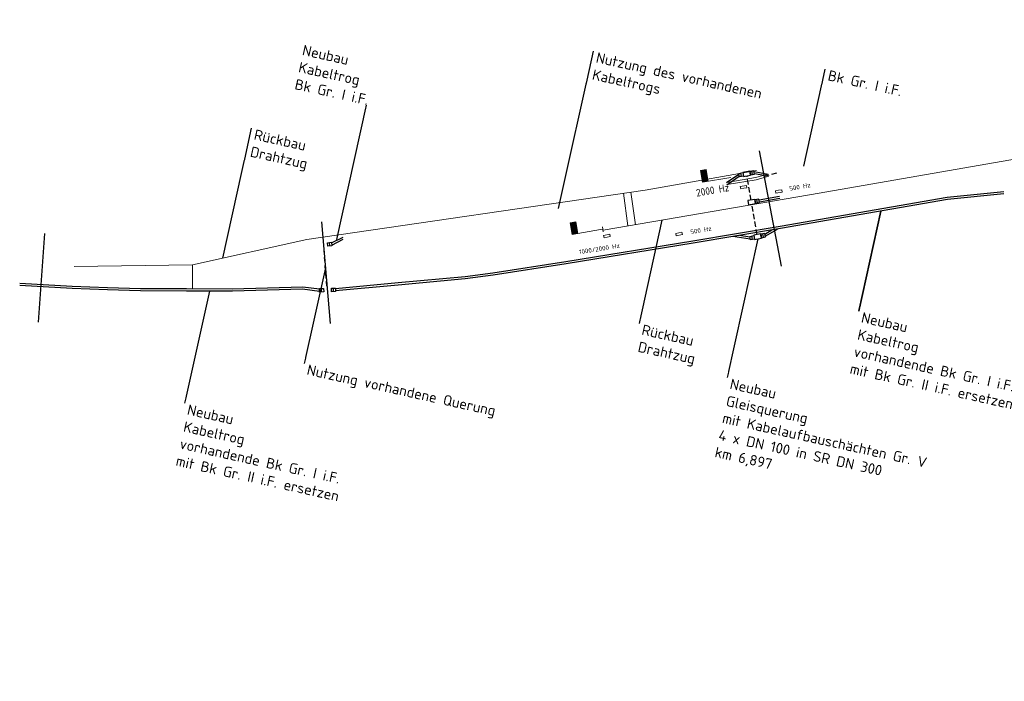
# Model space of a CAD drawing. Header units: metres. Extents: x 3425266 to 3446567, y 5432533 to 5452217.
# Tile 71 of 82: x 3441158 to 3441393, y 5438154 to 5438312. Entities that reach past the tile are written whole.
import ezdxf
from ezdxf import colors
from ezdxf.entities.mleader import LeaderData, LeaderLine
from ezdxf.enums import TextEntityAlignment as Align
from ezdxf.math import Vec2, Vec3

# ---------------------------------------------------------------- set-up
doc = ezdxf.new("R2010")
doc.units = ezdxf.units.M
doc.header["$MEASUREMENT"] = 0
doc.linetypes.add('DASHED', pattern=[0.75, 0.5, -0.25])
doc.layers.add('B_KTB_Text', color=7, linetype='Continuous', lineweight=18, true_color=0x939393)
for name, color, linetype, lineweight in [('N_KTB', 10, 'Continuous', 25), ('N_KTB Verrohrung', 10, 'DASHED', 25), ('N_KTB_Text', 10, 'Continuous', 18), ('N_Nutzung Kabeltrog', 20, 'DASHED', 25), ('Querprofile', 190, 'Continuous', 30), ('R_Draht', 40, 'Continuous', 18), ('R_Draht Text', 40, 'Continuous', 18), ('R_KTB', 40, 'Continuous', 18), ('R_Signale', 40, 'Continuous', 18)]:
    doc.layers.add(name, color=color, linetype=linetype, lineweight=lineweight)
doc.styles.add('Isocpeur', font='isocpeur.ttf')
doc.styles.add('TXT', font='iso8.shx')

# ---------------------------------------------------------------- blocks, each defined once
blk = doc.blocks.new('_None')

msp = doc.modelspace()

# ---------------------------------------------------------------- linework, layer by layer
at = {"layer": 'N_KTB', "flags": 128}
for points in [[(3441326.971, 5438273.006), (3441329.918, 5438275.036)], [(3441327.038, 5438272.51), (3441330.006, 5438274.544)], [(3441330.528, 5438274.465), (3441330.38, 5438275.292)], [(3441333.138, 5438274.919), (3441332.99, 5438275.746)], [(3441333.511, 5438275.685), (3441336.88, 5438275.03)], [(3441333.602, 5438275.156), (3441335.831, 5438274.75)], [(3441334.703, 5438268.924), (3441339.621, 5438269.777)], [(3441334.327, 5438268.177), (3441334.179, 5438269.004)], [(3441334.788, 5438268.432), (3441339.707, 5438269.284)], [(3441232.676, 5438258.601), (3441235.422, 5438260.014)], [(3441232.728, 5438258.114), (3441235.47, 5438259.516)]]:
    msp.add_lwpolyline(points, dxfattribs=at)
for points in [[(3441329.888, 5438275.204), (3441330.872, 5438275.381), (3441331.02, 5438274.554), (3441330.036, 5438274.377), (3441329.888, 5438275.204)], [(3441332.484, 5438275.737), (3441330.86, 5438275.448), (3441331.035, 5438274.463), (3441332.66, 5438274.753), (3441332.484, 5438275.737)], [(3441333.483, 5438275.834), (3441332.498, 5438275.659), (3441332.646, 5438274.832), (3441333.63, 5438275.007), (3441333.483, 5438275.834)], [(3441333.673, 5438268.995), (3441332.049, 5438268.705), (3441332.224, 5438267.721), (3441333.849, 5438268.01), (3441333.673, 5438268.995)], [(3441334.672, 5438269.092), (3441333.687, 5438268.916), (3441333.835, 5438268.089), (3441334.819, 5438268.265), (3441334.672, 5438269.092)]]:
    msp.add_lwpolyline(points, close=True, dxfattribs=at)
at = {"layer": 'N_KTB Verrohrung', "ltscale": 2.5, "flags": 128}
msp.add_lwpolyline([(3441332.835, 5438268.826), (3441331.848, 5438274.608)], dxfattribs=at)
at = {"layer": 'N_Nutzung Kabeltrog', "ltscale": 2.5, "flags": 128}
msp.add_lwpolyline([(3441335.916, 5438274.511), (3441339.362, 5438275.443)], dxfattribs=at)
at = {"layer": 'Querprofile'}
for p, q in [((3441230.308, 5438263.635), (3441232.378, 5438239.411)), ((3441162.698, 5438239.734), (3441164.206, 5438260.875))]:
    msp.add_line(p, q, dxfattribs=at)
at = {"layer": 'R_Draht'}
for p, q in [((3441586.792, 5438311.883), (3441346.753, 5438270.096)), ((3441334.066, 5438275.872), (3441307.507, 5438271.204)), ((3441226.745, 5438259.419), (3441307.507, 5438271.204)), ((3441303.399, 5438262.655), (3441302.324, 5438270.445)), ((3441199.467, 5438253.368), (3441226.745, 5438259.419)), ((3441171.259, 5438252.956), (3441199.467, 5438253.368)), ((3441199.467, 5438253.368), (3441199.467, 5438247.844))]:
    msp.add_line(p, q, dxfattribs=at)
at = {"layer": 'R_KTB', "flags": 128}
for points in [[(3441327.047, 5438273.019), (3441333.884, 5438274.19), (3441336.88, 5438275.03)], [(3441327.132, 5438272.526), (3441333.995, 5438273.702), (3441337.01, 5438274.546)]]:
    msp.add_lwpolyline(points, dxfattribs=at)
at = {"layer": 'R_Signale'}
for p, q in [((3441330.235, 5438272.07), (3441331.714, 5438272.321)), ((3441330.329, 5438271.516), (3441330.235, 5438272.07)), ((3441331.714, 5438272.321), (3441331.808, 5438271.766)), ((3441331.069, 5438271.641), (3441330.329, 5438271.516)), ((3441331.808, 5438271.766), (3441331.069, 5438271.641)), ((3441338.638, 5438271.049), (3441339.378, 5438271.177)), ((3441338.734, 5438270.495), (3441338.638, 5438271.049)), ((3441340.212, 5438270.75), (3441338.734, 5438270.495)), ((3441339.378, 5438271.177), (3441340.117, 5438271.304)), ((3441340.117, 5438271.304), (3441340.212, 5438270.75)), ((3441297.332, 5438262.466), (3441297.529, 5438261.282)), ((3441297.43, 5438261.874), (3441296.839, 5438261.775)), ((3441297.612, 5438260.41), (3441299.09, 5438260.668)), ((3441297.709, 5438259.856), (3441297.612, 5438260.41)), ((3441299.187, 5438260.114), (3441298.448, 5438259.985)), ((3441299.09, 5438260.668), (3441299.187, 5438260.114)), ((3441314.825, 5438260.879), (3441316.301, 5438261.147)), ((3441298.448, 5438259.985), (3441297.709, 5438259.856))]:
    msp.add_line(p, q, dxfattribs=at)
at = {"layer": 'R_Signale', "color": 40, "linetype": 'Continuous'}
for points in [[(3441327.996, 5438274.202), (3441321.189, 5438273.076), (3441320.728, 5438275.863), (3441322.121, 5438276.094), (3441322.582, 5438273.306)], [(3441322.457, 5438273.396), (3441322.032, 5438275.969), (3441320.853, 5438275.774), (3441321.278, 5438273.201), (3441322.35, 5438273.378), (3441321.942, 5438275.844), (3441320.977, 5438275.684), (3441321.368, 5438273.326), (3441322.225, 5438273.468), (3441321.853, 5438275.719), (3441321.102, 5438275.595), (3441321.457, 5438273.451), (3441322.1, 5438273.557), (3441321.763, 5438275.594), (3441321.227, 5438275.505), (3441321.546, 5438273.576), (3441321.975, 5438273.647), (3441321.674, 5438275.469), (3441321.352, 5438275.416), (3441321.636, 5438273.701), (3441321.85, 5438273.736), (3441321.584, 5438275.344), (3441321.477, 5438275.326), (3441321.73, 5438273.799)], [(3441296.876, 5438261.783), (3441290.069, 5438260.651), (3441289.606, 5438263.438), (3441290.999, 5438263.67), (3441291.463, 5438260.883)], [(3441291.338, 5438260.972), (3441290.91, 5438263.545), (3441289.731, 5438263.349), (3441290.159, 5438260.776), (3441291.231, 5438260.954), (3441290.821, 5438263.42), (3441289.856, 5438263.259), (3441290.248, 5438260.901), (3441291.106, 5438261.044), (3441290.731, 5438263.295), (3441289.981, 5438263.17), (3441290.338, 5438261.026), (3441290.981, 5438261.133), (3441290.642, 5438263.17), (3441290.106, 5438263.08), (3441290.427, 5438261.151), (3441290.856, 5438261.222), (3441290.553, 5438263.045), (3441290.231, 5438262.991), (3441290.516, 5438261.276), (3441290.731, 5438261.312), (3441290.463, 5438262.92), (3441290.356, 5438262.902), (3441290.61, 5438261.375)]]:
    msp.add_lwpolyline(points, dxfattribs=at)

# ---------------------------------------------------------------- texts
at = {"layer": 'R_Signale', "style": 'TXT'}
for s, height, rotation, p in [('2000 Hz', 1.8, 9.82871, (3441323.63, 5438271.204)), ('500 Hz', 1.08, 10.2924, (3441344.469, 5438272.016))]:
    msp.add_text(s, height=height, rotation=rotation, dxfattribs=at).set_placement(p, align=Align.MIDDLE)
at = {"layer": 'R_Signale', "color": 40, "linetype": 'Continuous', "style": 'TXT'}
msp.add_text('1000/2000 Hz', height=1.08, rotation=9.20309, dxfattribs=at).set_placement((3441296.601, 5438257.205), align=Align.MIDDLE)

# ---------------------------------------------------------------- leaders
at = {"layer": 'N_KTB_Text'}
ml = msp.add_multileader_mtext('Standard', dxfattribs=at)
ml.set_content('Neubau\\PGleisquerung\\Pmit Kabelaufbauschächten Gr. V\\P4 x DN 100 in SR DN 300\\Pkm 6,897', color=256, style='Isocpeur')
ml.set_leader_properties()
ml.set_arrow_properties(name='NONE')
ml.build(insert=Vec2(0, 0))
ml.multileader.update_dxf_attribs({"has_text_frame": 1, "text_left_attachment_type": 0, "text_right_attachment_type": 0, "dogleg_length": 0, "arrow_head_size": 0.18})
ctx = ml.context
ctx.base_point, ctx.char_height, ctx.arrow_head_size, ctx.landing_gap_size, ctx.plane_origin, ctx.plane_x_axis, ctx.plane_y_axis = Vec3(3441327.132, 5438226.475), 2.5, 0.18, 1, Vec3(3441404.417, 5438033.587), Vec3(0.9764281, -0.215843), Vec3(0.215843, 0.9764281)
ctx.left_attachment, ctx.right_attachment = 0, 0
notes = []
notes.append((ctx, [(0, (1, 1, 0), (3441327.132, 5438226.475), (0.9931023, 0.1172511), 0, [(0, [(3441334.455, 5438259.6)], 0, [])])]))
ctx.mtext.insert, ctx.mtext.text_direction, ctx.mtext.rotation, ctx.mtext.flow_direction = Vec3(3441328.108, 5438226.259), Vec3(0.9764281, -0.215843), 6.0656303, 5
ctx.mtext.has_bg_fill, ctx.mtext.bg_color, ctx.mtext.bg_scale_factor, ctx.mtext.bg_transparency, ctx.mtext.use_window_bg_color = 1, -1027028792, 1.5, 0, 1
for ctx, leaders in notes:
    for number, flags, end, landing, length, lines in leaders:
        leader = LeaderData()
        leader.index, (leader.has_last_leader_line, leader.has_dogleg_vector, leader.attachment_direction) = number, flags
        leader.last_leader_point, leader.dogleg_vector, leader.dogleg_length = Vec3(end), Vec3(landing), length
        for number, points, colour, breaks in lines:
            line = LeaderLine()
            line.index, line.vertices, line.color, line.breaks = number, Vec3.list(points), colors.encode_raw_color(colour), breaks
            leader.lines.append(line)
        ctx.leaders.append(leader)

# ---------------------------------------------------------------- next in the draw order: linework, layer by layer
at = {"layer": 'N_KTB', "flags": 128}
for points in [[(3441332.624, 5438259.504), (3441328.447, 5438260.13)], [(3441332.535, 5438260.023), (3441330.032, 5438260.398)], [(3441333.151, 5438259.447), (3441332.99, 5438260.271)], [(3441335.752, 5438259.955), (3441335.591, 5438260.779)], [(3441336.117, 5438260.727), (3441337.743, 5438261.702)], [(3441336.207, 5438260.198), (3441339.099, 5438261.931)]]:
    msp.add_lwpolyline(points, dxfattribs=at)
for points in [[(3441332.499, 5438260.176), (3441333.48, 5438260.367), (3441333.641, 5438259.543), (3441332.66, 5438259.351), (3441332.499, 5438260.176)], [(3441335.085, 5438260.762), (3441333.465, 5438260.446), (3441333.657, 5438259.464), (3441335.276, 5438259.78), (3441335.085, 5438260.762)], [(3441336.081, 5438260.875), (3441335.1, 5438260.683), (3441335.261, 5438259.859), (3441336.242, 5438260.05), (3441336.081, 5438260.875)]]:
    msp.add_lwpolyline(points, close=True, dxfattribs=at)
at = {"layer": 'N_KTB Verrohrung', "ltscale": 2.5, "flags": 128}
msp.add_lwpolyline([(3441334.275, 5438260.604), (3441333.025, 5438267.843)], dxfattribs=at)
at = {"layer": 'Querprofile'}
msp.add_line((3441334.721, 5438280.555), (3441340.014, 5438253.072), dxfattribs=at)
at = {"layer": 'R_Signale'}
for p, q in [((3441314.925, 5438260.326), (3441314.825, 5438260.879)), ((3441316.401, 5438260.593), (3441314.925, 5438260.326)), ((3441316.301, 5438261.147), (3441316.401, 5438260.593))]:
    msp.add_line(p, q, dxfattribs=at)

# ---------------------------------------------------------------- next in the draw order: leaders
at = {"layer": 'B_KTB_Text'}
ml = msp.add_multileader_mtext('Standard', dxfattribs=at)
ml.set_content('Bk Gr. I i.F.', color=256, style='Isocpeur')
ml.set_leader_properties()
ml.set_arrow_properties(name='NONE')
ml.build(insert=Vec2(0, 0))
ml.multileader.update_dxf_attribs({"has_text_frame": 1, "text_left_attachment_type": 0, "text_right_attachment_type": 0, "dogleg_length": 0, "arrow_head_size": 0.18})
ctx = ml.context
ctx.base_point, ctx.char_height, ctx.arrow_head_size, ctx.landing_gap_size, ctx.plane_origin, ctx.plane_x_axis, ctx.plane_y_axis = Vec3(3441350.533, 5438300.108), 2.5, 0.18, 1, Vec3(3441342.708, 5438210.343), Vec3(0.9764281, -0.215843), Vec3(0.215843, 0.9764281)
ctx.left_attachment, ctx.right_attachment = 0, 0
notes = []
notes.append((ctx, [(1, (1, 1, 0), (3441350.533, 5438300.108), (0.7838916, -0.6208977), 0, [(0, [(3441345.412, 5438276.94)], 0, [])])]))
ctx.mtext.insert, ctx.mtext.text_direction, ctx.mtext.rotation, ctx.mtext.flow_direction = Vec3(3441351.51, 5438299.892), Vec3(0.9764281, -0.215843), 6.0656303, 5
ctx.mtext.has_bg_fill, ctx.mtext.bg_color, ctx.mtext.bg_scale_factor, ctx.mtext.bg_transparency, ctx.mtext.use_window_bg_color = 1, -1027028792, 1.5, 0, 1
at = {"layer": 'N_KTB_Text'}
ml = msp.add_multileader_mtext('Standard', dxfattribs=at)
ml.set_content('Neubau\\PKabeltrog\\Pvorhandende Bk Gr. I i.F.\\Pmit Bk Gr. II i.F. ersetzen', color=256, style='Isocpeur')
ml.set_leader_properties()
ml.set_arrow_properties(name='NONE')
ml.build(insert=Vec2(0, 0))
ml.multileader.update_dxf_attribs({"has_text_frame": 1, "text_left_attachment_type": 0, "text_right_attachment_type": 0, "dogleg_length": 0, "arrow_head_size": 0.18})
ctx = ml.context
ctx.base_point, ctx.char_height, ctx.arrow_head_size, ctx.landing_gap_size, ctx.plane_origin, ctx.plane_x_axis, ctx.plane_y_axis = Vec3(3441358.491, 5438242.325), 2.5, 0.18, 1, Vec3(3441443.282, 5438083.391), Vec3(0.9764281, -0.215843), Vec3(0.215843, 0.9764281)
ctx.left_attachment, ctx.right_attachment = 0, 0
notes.append((ctx, [(0, (1, 1, 0), (3441358.491, 5438242.325), (0.9764281, -0.215843), 0, [(0, [(3441358.491, 5438242.325), (3441363.765, 5438266.184)], 0, [])])]))
ctx.mtext.insert, ctx.mtext.text_direction, ctx.mtext.rotation, ctx.mtext.flow_direction = Vec3(3441359.467, 5438242.109), Vec3(0.9764281, -0.215843), 6.0656303, 5
ctx.mtext.has_bg_fill, ctx.mtext.bg_color, ctx.mtext.bg_scale_factor, ctx.mtext.bg_transparency, ctx.mtext.use_window_bg_color = 1, -1027028792, 1.5, 0, 1
ml = msp.add_multileader_mtext('Standard', dxfattribs=at)
ml.set_content('Neubau\\PKabeltrog\\Pvorhandende Bk Gr. I i.F.\\Pmit Bk Gr. II i.F. ersetzen', color=256, style='Isocpeur')
ml.set_leader_properties()
ml.set_arrow_properties(name='NONE')
ml.build(insert=Vec2(0, 0))
ml.multileader.update_dxf_attribs({"has_text_frame": 1, "text_left_attachment_type": 0, "text_right_attachment_type": 0, "dogleg_length": 0, "arrow_head_size": 0.18})
ctx = ml.context
ctx.base_point, ctx.char_height, ctx.arrow_head_size, ctx.landing_gap_size, ctx.plane_origin, ctx.plane_x_axis, ctx.plane_y_axis = Vec3(3441197.592, 5438220.345), 2.5, 0.18, 1, Vec3(3441282.383, 5438061.411), Vec3(0.9764281, -0.215843), Vec3(0.215843, 0.9764281)
ctx.left_attachment, ctx.right_attachment = 0, 0
notes.append((ctx, [(0, (1, 1, 0), (3441197.592, 5438220.345), (0.9764281, -0.215843), 0, [(0, [(3441203.507, 5438247.105), (3441197.808, 5438221.321)], 0, [])])]))
ctx.mtext.insert, ctx.mtext.text_direction, ctx.mtext.rotation, ctx.mtext.flow_direction = Vec3(3441198.568, 5438220.129), Vec3(0.9764281, -0.215843), 6.0656303, 5
ctx.mtext.has_bg_fill, ctx.mtext.bg_color, ctx.mtext.bg_scale_factor, ctx.mtext.bg_transparency, ctx.mtext.use_window_bg_color = 1, -1027028792, 1.5, 0, 1
at = {"layer": 'R_Draht Text'}
ml = msp.add_multileader_mtext('Standard', dxfattribs=at)
ml.set_content('Rückbau\\PDrahtzug', color=256, style='Isocpeur')
ml.set_leader_properties()
ml.set_arrow_properties(name='NONE')
ml.build(insert=Vec2(0, 0))
ml.multileader.update_dxf_attribs({"has_text_frame": 1, "text_left_attachment_type": 0, "text_right_attachment_type": 0, "dogleg_length": 0, "arrow_head_size": 0.18})
ctx = ml.context
ctx.base_point, ctx.char_height, ctx.arrow_head_size, ctx.landing_gap_size, ctx.plane_origin, ctx.plane_x_axis, ctx.plane_y_axis = Vec3(3441213.542, 5438285.966), 2.5, 0.18, 1, Vec3(3441203.986, 5438188.374), Vec3(0.9764281, -0.215843), Vec3(0.215843, 0.9764281)
ctx.left_attachment, ctx.right_attachment = 0, 0
notes.append((ctx, [(1, (1, 1, 0), (3441213.542, 5438285.966), (0.7838916, -0.6208977), 0, [(0, [(3441206.69, 5438254.97)], 0, [])])]))
ctx.mtext.insert, ctx.mtext.text_direction, ctx.mtext.rotation, ctx.mtext.flow_direction = Vec3(3441214.518, 5438285.75), Vec3(0.9764281, -0.215843), 6.0656303, 5
ctx.mtext.has_bg_fill, ctx.mtext.bg_color, ctx.mtext.bg_scale_factor, ctx.mtext.bg_transparency, ctx.mtext.use_window_bg_color = 1, -1027028792, 1.5, 0, 1
for ctx, leaders in notes:
    for number, flags, end, landing, length, lines in leaders:
        leader = LeaderData()
        leader.index, (leader.has_last_leader_line, leader.has_dogleg_vector, leader.attachment_direction) = number, flags
        leader.last_leader_point, leader.dogleg_vector, leader.dogleg_length = Vec3(end), Vec3(landing), length
        for number, points, colour, breaks in lines:
            line = LeaderLine()
            line.index, line.vertices, line.color, line.breaks = number, Vec3.list(points), colors.encode_raw_color(colour), breaks
            leader.lines.append(line)
        ctx.leaders.append(leader)

# ---------------------------------------------------------------- next in the draw order: linework, layer by layer
at = {"layer": 'N_KTB'}
for points in [[(3441229.798, 5438247.046), (3441225.739, 5438247.541), (3441208.987, 5438247.081), (3441198.027, 5438247.128), (3441187.068, 5438247.176), (3441179.195, 5438247.383), (3441170.744, 5438247.738), (3441158.229, 5438248.446)], [(3441229.784, 5438247.551), (3441225.8, 5438248.037), (3441208.98, 5438247.581), (3441198.03, 5438247.628), (3441187.074, 5438247.676), (3441179.209, 5438247.883), (3441170.764, 5438248.238), (3441158.265, 5438248.945)]]:
    msp.add_lwpolyline(points, dxfattribs=at)
at = {"layer": 'N_KTB Verrohrung', "ltscale": 2.5, "flags": 128}
msp.add_lwpolyline([(3441231.519, 5438248.266), (3441230.869, 5438257.235)], dxfattribs=at)

# ---------------------------------------------------------------- next in the draw order: leaders
at = {"layer": 'R_Draht Text'}
ml = msp.add_multileader_mtext('Standard', dxfattribs=at)
ml.set_content('Rückbau\\PDrahtzug', color=256, style='Isocpeur')
ml.set_leader_properties()
ml.set_arrow_properties(name='NONE')
ml.build(insert=Vec2(0, 0))
ml.multileader.update_dxf_attribs({"has_text_frame": 1, "text_left_attachment_type": 0, "text_right_attachment_type": 0, "dogleg_length": 0, "arrow_head_size": 0.18})
ctx = ml.context
ctx.base_point, ctx.char_height, ctx.arrow_head_size, ctx.landing_gap_size, ctx.plane_origin, ctx.plane_x_axis, ctx.plane_y_axis = Vec3(3441306.082, 5438239.396), 2.5, 0.18, 1, Vec3(3441300.764, 5438160.973), Vec3(0.9764281, -0.215843), Vec3(0.215843, 0.9764281)
ctx.left_attachment, ctx.right_attachment = 0, 0
notes = []
notes.append((ctx, [(1, (1, 1, 0), (3441306.082, 5438239.396), (0.7838916, -0.6208977), 0, [(0, [(3441311.532, 5438264.051)], 0, [])])]))
ctx.mtext.insert, ctx.mtext.text_direction, ctx.mtext.rotation, ctx.mtext.flow_direction = Vec3(3441307.059, 5438239.18), Vec3(0.9764281, -0.215843), 6.0656303, 5
ctx.mtext.has_bg_fill, ctx.mtext.bg_color, ctx.mtext.bg_scale_factor, ctx.mtext.bg_transparency, ctx.mtext.use_window_bg_color = 1, -1027028792, 1.5, 0, 1
for ctx, leaders in notes:
    for number, flags, end, landing, length, lines in leaders:
        leader = LeaderData()
        leader.index, (leader.has_last_leader_line, leader.has_dogleg_vector, leader.attachment_direction) = number, flags
        leader.last_leader_point, leader.dogleg_vector, leader.dogleg_length = Vec3(end), Vec3(landing), length
        for number, points, colour, breaks in lines:
            line = LeaderLine()
            line.index, line.vertices, line.color, line.breaks = number, Vec3.list(points), colors.encode_raw_color(colour), breaks
            leader.lines.append(line)
        ctx.leaders.append(leader)

# ---------------------------------------------------------------- next in the draw order: linework, layer by layer
at = {"layer": 'N_KTB'}
for points in [[(3441393.115, 5438270.793), (3441379.649, 5438269.431), (3441339.754, 5438262.549), (3441318.939, 5438259.029), (3441288.629, 5438254.129), (3441271.159, 5438251.372), (3441264.525, 5438250.544), (3441248.54, 5438249.052), (3441233.625, 5438247.661)], [(3441393.165, 5438270.296), (3441379.717, 5438268.935), (3441339.839, 5438262.056), (3441319.021, 5438258.536), (3441288.708, 5438253.636), (3441271.229, 5438250.877), (3441264.579, 5438250.047), (3441248.586, 5438248.555), (3441233.639, 5438247.16)]]:
    msp.add_lwpolyline(points, dxfattribs=at)
at = {"layer": 'R_Draht'}
for p, q in [((3441346.753, 5438270.096), (3441297.47, 5438261.637)), ((3441305.2, 5438262.964), (3441304.123, 5438270.711))]:
    msp.add_line(p, q, dxfattribs=at)
at = {"layer": 'R_Signale'}
msp.add_line((3441315.563, 5438261.013), (3441316.301, 5438261.147), dxfattribs=at)

# ---------------------------------------------------------------- next in the draw order: texts
at = {"layer": 'R_Signale', "style": 'TXT'}
msp.add_text('500 Hz', height=1.08, rotation=9.9718, dxfattribs=at).set_placement((3441320.848, 5438261.653), align=Align.MIDDLE)

# ---------------------------------------------------------------- next in the draw order: leaders
at = {"layer": 'N_KTB_Text'}
ml = msp.add_multileader_mtext('Standard', dxfattribs=at)
ml.set_content('Neubau\\PKabeltrog\\PBk Gr. I i.F.', color=256, style='Isocpeur')
ml.set_leader_properties()
ml.set_arrow_properties(name='NONE')
ml.build(insert=Vec2(0, 0))
ml.multileader.update_dxf_attribs({"has_text_frame": 1, "text_left_attachment_type": 4, "text_right_attachment_type": 4, "dogleg_length": 0, "arrow_head_size": 0.18})
ctx = ml.context
ctx.base_point, ctx.char_height, ctx.arrow_head_size, ctx.landing_gap_size, ctx.plane_origin, ctx.plane_x_axis, ctx.plane_y_axis = Vec3(3441222.729, 5438295.559), 2.5, 0.18, 1, Vec3(3441321.023, 5438036.974), Vec3(0.9764281, -0.215843), Vec3(0.215843, 0.9764281)
ctx.left_attachment, ctx.right_attachment = 4, 4
notes = []
notes.append((ctx, [(1, (1, 1, 0), (3441241.037, 5438291.512), (-0.9764281, 0.215843), 0, [(0, [(3441233.941, 5438259.412)], 0, [])])]))
ctx.mtext.insert, ctx.mtext.text_direction, ctx.mtext.rotation, ctx.mtext.flow_direction = Vec3(3441226.044, 5438305.923), Vec3(0.9764281, -0.215843), 6.0656303, 5
ctx.mtext.has_bg_fill, ctx.mtext.bg_color, ctx.mtext.bg_scale_factor, ctx.mtext.bg_transparency, ctx.mtext.use_window_bg_color = 1, -1027028792, 1.5, 0, 1
ml = msp.add_multileader_mtext('Standard', dxfattribs=at)
ml.set_content('Nutzung des vorhandenen\\PKabeltrogs', color=256, style='Isocpeur')
ml.set_leader_properties()
ml.set_arrow_properties(name='NONE')
ml.build(insert=Vec2(0, 0))
ml.multileader.update_dxf_attribs({"has_text_frame": 1, "text_left_attachment_type": 0, "text_right_attachment_type": 0, "dogleg_length": 0, "arrow_head_size": 0.18})
ctx = ml.context
ctx.base_point, ctx.char_height, ctx.arrow_head_size, ctx.landing_gap_size, ctx.plane_origin, ctx.plane_x_axis, ctx.plane_y_axis = Vec3(3441295.177, 5438304.366), 2.5, 0.18, 1, Vec3(3441369.568, 5438098.39), Vec3(0.9764281, -0.215843), Vec3(0.215843, 0.9764281)
ctx.left_attachment, ctx.right_attachment = 0, 0
notes.append((ctx, [(0, (1, 1, 0), (3441295.177, 5438304.366), (0.9931023, 0.1172511), 0, [(0, [(3441286.881, 5438266.837)], 0, [])])]))
ctx.mtext.insert, ctx.mtext.text_direction, ctx.mtext.rotation, ctx.mtext.flow_direction = Vec3(3441296.153, 5438304.151), Vec3(0.9764281, -0.215843), 6.0656303, 5
ctx.mtext.has_bg_fill, ctx.mtext.bg_color, ctx.mtext.bg_scale_factor, ctx.mtext.bg_transparency, ctx.mtext.use_window_bg_color = 1, -1027028792, 1.5, 0, 1
ml = msp.add_multileader_mtext('Standard', dxfattribs=at)
ml.set_content('Nutzung vorhandene Querung', color=256, style='Isocpeur')
ml.set_leader_properties()
ml.set_arrow_properties(name='NONE')
ml.build(insert=Vec2(0, 0))
ml.multileader.update_dxf_attribs({"has_text_frame": 1, "text_left_attachment_type": 0, "text_right_attachment_type": 0, "dogleg_length": 0, "arrow_head_size": 0.18})
ctx = ml.context
ctx.base_point, ctx.char_height, ctx.arrow_head_size, ctx.landing_gap_size, ctx.plane_origin, ctx.plane_x_axis, ctx.plane_y_axis = Vec3(3441226.162, 5438229.872), 2.5, 0.18, 1, Vec3(3441313.469, 5438082.32), Vec3(0.9764281, -0.215843), Vec3(0.215843, 0.9764281)
ctx.left_attachment, ctx.right_attachment = 0, 0
notes.append((ctx, [(0, (1, 1, 0), (3441226.162, 5438229.872), (0.9931023, 0.1172511), 0, [(0, [(3441231.201, 5438252.663)], 0, [])])]))
ctx.mtext.insert, ctx.mtext.text_direction, ctx.mtext.rotation, ctx.mtext.flow_direction = Vec3(3441227.139, 5438229.656), Vec3(0.9764281, -0.215843), 6.0656303, 5
ctx.mtext.has_bg_fill, ctx.mtext.bg_color, ctx.mtext.bg_scale_factor, ctx.mtext.bg_transparency, ctx.mtext.use_window_bg_color = 1, -1027028792, 1.5, 0, 1
for ctx, leaders in notes:
    for number, flags, end, landing, length, lines in leaders:
        leader = LeaderData()
        leader.index, (leader.has_last_leader_line, leader.has_dogleg_vector, leader.attachment_direction) = number, flags
        leader.last_leader_point, leader.dogleg_vector, leader.dogleg_length = Vec3(end), Vec3(landing), length
        for number, points, colour, breaks in lines:
            line = LeaderLine()
            line.index, line.vertices, line.color, line.breaks = number, Vec3.list(points), colors.encode_raw_color(colour), breaks
            leader.lines.append(line)
        ctx.leaders.append(leader)

# ---------------------------------------------------------------- next in the draw order: linework, layer by layer
at = {"layer": 'N_KTB', "extrusion": (0, 0, -1), "flags": 128}
for points in [[(-3441231.664, 5438258.662), (-3441232.658, 5438258.769), (-3441232.748, 5438257.933), (-3441231.753, 5438257.826), (-3441231.664, 5438258.662)], [(-3441229.78, 5438247.718), (-3441230.779, 5438247.745), (-3441230.802, 5438246.905), (-3441229.802, 5438246.879), (-3441229.78, 5438247.718)], [(-3441232.621, 5438247.794), (-3441233.621, 5438247.82), (-3441233.643, 5438246.981), (-3441232.644, 5438246.954), (-3441232.621, 5438247.794)]]:
    msp.add_lwpolyline(points, close=True, dxfattribs=at)
for points in [[(-3441232.251, 5438257.88), (-3441232.161, 5438258.715)], [(-3441230.302, 5438246.892), (-3441230.28, 5438247.732)], [(-3441233.143, 5438246.967), (-3441233.121, 5438247.807)]]:
    msp.add_lwpolyline(points, dxfattribs=at)

doc.saveas('drawing.dxf')
